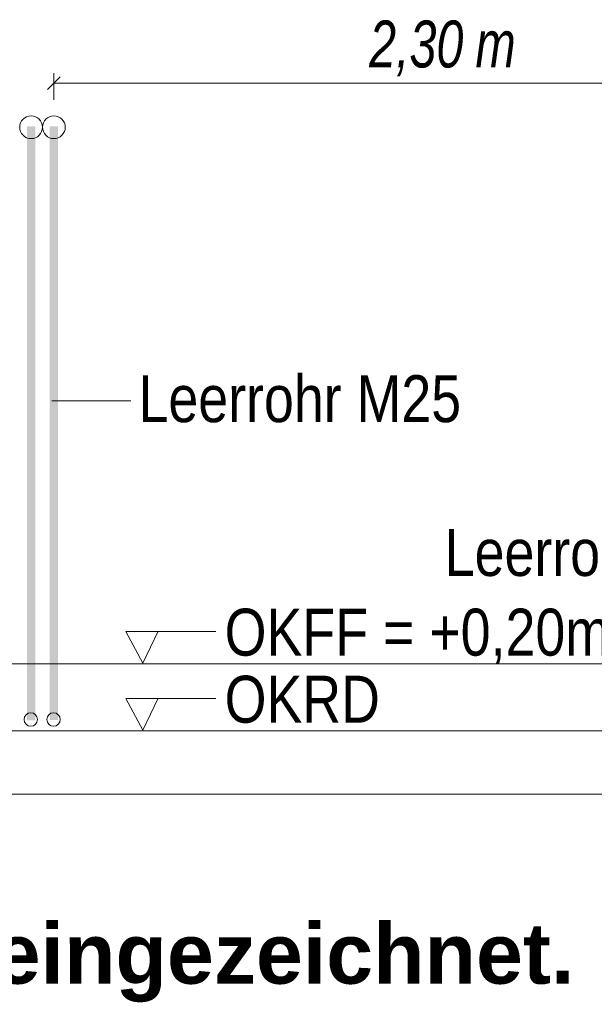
# Model space of a CAD drawing. Extents: x -620 to 300, y 62 to 1107.
# Tile 192 of 256: x 229 to 246, y 743 to 772. Entities that reach past the tile are written whole.
import ezdxf
from ezdxf.lldxf.tags import DXFTag

# ---------------------------------------------------------------- set-up
doc = ezdxf.new("R2010")
doc.units = 0
doc.layers.get('0').update_dxf_attribs({"lineweight": 35})
for name, color, linetype, lineweight, true_color in [('E_Aussparung Bemaßung-A06G9GDC8I', 5, 'Continuous', 9, 0x0000ff), ('E_Betonbaudose', 1, 'Continuous', 13, 0xff0000), ('E_Detail_Beschriftung', 7, 'Continuous', 13, 0x009900)]:
    doc.layers.add(name, color=color, linetype=linetype, lineweight=lineweight, true_color=true_color)
doc.layers.add('E_Detail_Linie_Text_Bem', color=7, linetype='Continuous', lineweight=13)
doc.styles.get("Standard").update_dxf_attribs({"font": 'ARIALN.TTF'})
tags = doc.linetypes.add('fein_strichliert-A06G9GDB8I', pattern=[4, 1, -2, 1]).pattern_tags.tags
tags[8:9] = [DXFTag(74, 4), DXFTag(75, 0), DXFTag(340, '0'), DXFTag(46, 0.0), DXFTag(50, 0.0), DXFTag(44, 0.0), DXFTag(45, 0.0)]
tags[6:7] = [DXFTag(74, 4), DXFTag(75, 0), DXFTag(340, '0'), DXFTag(46, 0.0), DXFTag(50, 0.0), DXFTag(44, 0.0), DXFTag(45, 0.0)]
tags[4:5] = [DXFTag(74, 4), DXFTag(75, 0), DXFTag(340, '0'), DXFTag(46, 0.0), DXFTag(50, 0.0), DXFTag(44, 0.0), DXFTag(45, 0.0)]

# ---------------------------------------------------------------- blocks, each defined once
blk = doc.blocks.new('Referenz-A06G9GDJ8I')
at = {"layer": 'E_Aussparung Bemaßung-A06G9GDC8I', "linetype": 'Continuous', "ltscale": 0.13}
for p, q in [((230.518, 770.419), (230.136, 770.037)), ((230.327, 770.528), (230.327, 769.728)), ((230.327, 770.228), (253.327, 770.228))]:
    blk.add_line(p, q, dxfattribs=at)
at = {"layer": 'E_Betonbaudose', "linetype": 'Continuous', "ltscale": 0.13}
for centre, radius in [((229.647, 768.913), 0.34), ((230.327, 768.913), 0.34), ((229.638, 751.249), 0.2), ((230.318, 751.249), 0.2)]:
    blk.add_circle(centre, radius, dxfattribs=at)
at = {"layer": 'E_Detail_Linie_Text_Bem', "color": 0, "linetype": 'Continuous', "ltscale": 0.13}
for p, q in [((230.267, 760.752), (232.623, 760.752)), ((232.985, 752.928), (232.475, 753.878)), ((232.475, 753.878), (235.159, 753.878)), ((233.442, 753.882), (232.985, 752.928)), ((232.985, 750.928), (232.475, 751.878)), ((232.475, 751.878), (235.159, 751.878)), ((233.442, 751.882), (232.985, 750.928))]:
    blk.add_line(p, q, dxfattribs=at)
at = {"layer": 'E_Detail_Linie_Text_Bem', "linetype": 'Continuous', "ltscale": 0.13}
for p, q in [((217.882, 752.913), (259.968, 752.913)), ((217.882, 750.913), (261.233, 750.913))]:
    blk.add_line(p, q, dxfattribs=at)
at = {"layer": 'E_Detail_Linie_Text_Bem', "linetype": 'fein_strichliert-A06G9GDB8I', "ltscale": 0.65}
blk.add_line((209.866, 749.023), (269.609, 749.023), dxfattribs=at)
at = {"layer": 'E_Detail_Linie_Text_Bem', "linetype": 'Continuous', "ltscale": 0.13}
for points in [[(229.772, 768.939), (229.772, 751.222), (229.522, 768.938), (229.522, 751.222)], [(230.452, 768.939), (230.452, 751.232), (230.202, 768.938), (230.202, 751.232)]]:
    blk.add_solid(points, dxfattribs=at)
at = {"layer": 'E_Aussparung Bemaßung-A06G9GDC8I', "linetype": 'Continuous', "ltscale": 0.13, "char_height": 1.4, "attachment_point": 1}
for s, insert in [('{\\W0.9;\\fArial Narrow|b0|i1;2,30 }', (239.734, 772.095)), ('{\\W0.9;\\fArial Narrow|b0|i1;m}', (242.905, 772.095))]:
    blk.add_mtext(s, dxfattribs=dict(at, insert=insert))
at = {"layer": 'E_Detail_Beschriftung', "linetype": 'Continuous', "ltscale": 0.13, "char_height": 1.4, "attachment_point": 1}
for s, insert in [('{\\fArial Narrow;Leerrohr M25}', (232.852, 761.517)), ('{\\fArial Narrow;Leerrohr M25}', (241.989, 756.93)), ('{\\fArial Narrow;OKFF = +0,20m OKRD}', (235.422, 754.554)), ('{\\fArial Narrow;OKRD}', (235.422, 752.554))]:
    blk.add_mtext(s, dxfattribs=dict(at, insert=insert))
at = {"layer": 'E_Detail_Beschriftung', "color": 1, "linetype": 'Continuous', "lineweight": 35, "ltscale": 0.35, "true_color": 0xff0000, "insert": (228.532, 745.169), "char_height": 1.8, "attachment_point": 1}
blk.add_mtext('{\\fArial|b1|i0;eingezeichnet.}', dxfattribs=at)

msp = doc.modelspace()

# ---------------------------------------------------------------- block references
at = {"color": 8, "lineweight": 25, "ltscale": 0.25, "true_color": 0x808080}
msp.add_blockref('Referenz-A06G9GDJ8I', (0, 0), dxfattribs=at)

doc.saveas('drawing.dxf')
